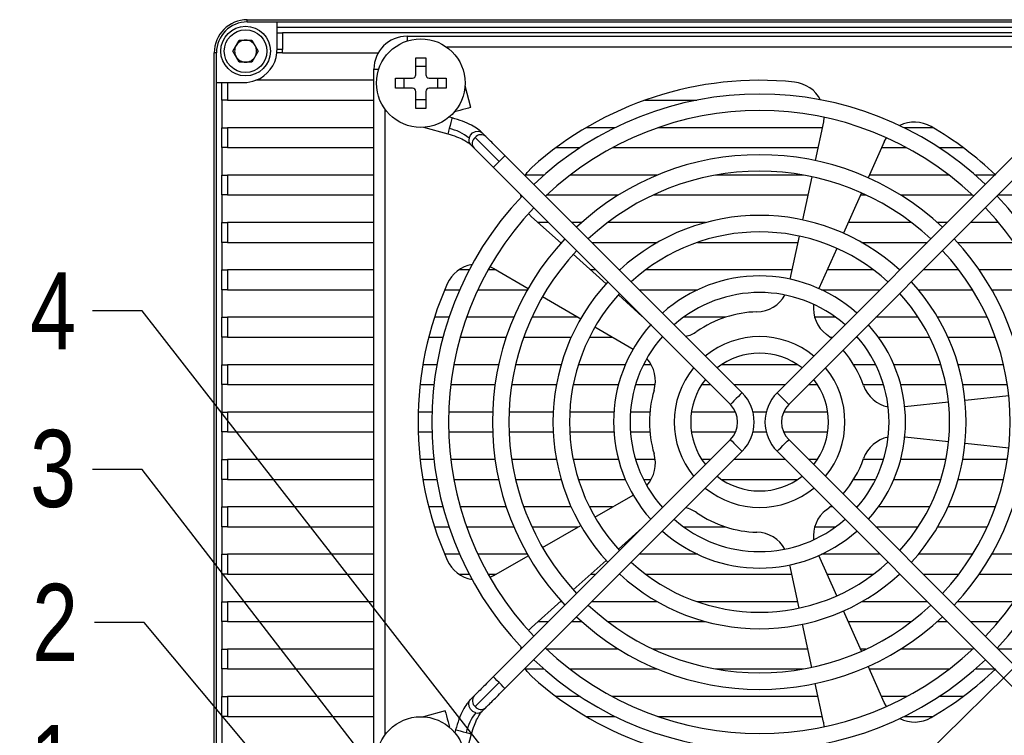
# Model space of a CAD drawing. Header units: millimetres. Extents: x 0 to 14221, y 0 to 1521.
# Tile 4 of 5: x 14087 to 14176, y 1456 to 1521. Entities that reach past the tile are written whole.
import ezdxf

# ---------------------------------------------------------------- set-up
doc = ezdxf.new("R2010")
doc.units = ezdxf.units.MM
doc.layers.add('粗实线', color=7, linetype='Continuous', lineweight=50)
doc.layers.add('细实线', color=3, linetype='Continuous', lineweight=25)
doc.styles.add('iTek', font='txt', dxfattribs={"width": 0.8, "height": 7})
doc.dimstyles.new('iTek', dxfattribs={"dimscale": 0, "dimtxt": 7, "dimasz": 4.5, "dimexe": 1, "dimexo": 1, "dimgap": 1.5, "dimtad": 1, "dimtoh": 1, "dimdsep": 46, "dimtxsty": 'iTek', "dimcen": 4, "dimclrd": 256, "dimclre": 256, "dimclrt": 256, "dimazin": 2, "dimtfac": 1, "dimtmove": 0, "dimatfit": 3, "dimfxl": 1, "dimlwd": -1, "dimlwe": -1, "dimarcsym": 0})

msp = doc.modelspace()

# ---------------------------------------------------------------- linework, layer by layer
at = {"layer": '粗实线', "lineweight": 25}
for p, q in [((14107.472, 1520.975), (14107.472, 1521.175)), ((14107.472, 1521.175), (14200.472, 1521.175)), ((14107.472, 1520.975), (14110.172, 1520.975)), ((14110.172, 1520.975), (14197.772, 1520.975)), ((14110.172, 1520.475), (14110.172, 1520.975)), ((14197.772, 1520.475), (14110.172, 1520.475)), ((14110.172, 1519.975), (14110.172, 1520.475)), ((14106.167, 1518.325), (14106.744, 1519.325)), ((14106.744, 1519.325), (14107.899, 1519.325)), ((14107.899, 1519.325), (14108.476, 1518.325)), ((14110.172, 1518.475), (14110.172, 1519.975)), ((14110.172, 1519.975), (14110.672, 1519.975)), ((14110.672, 1519.975), (14110.672, 1518.475)), ((14197.272, 1519.975), (14110.672, 1519.975)), ((14121.972, 1519.675), (14185.972, 1519.675)), ((14121.972, 1519.675), (14121.972, 1519.246)), ((14110.672, 1518.475), (14110.172, 1518.475)), ((14182.356, 1518.675), (14125.588, 1518.675)), ((14104.472, 1425.175), (14104.472, 1518.175)), ((14104.672, 1518.175), (14104.472, 1518.175)), ((14104.672, 1515.475), (14104.672, 1518.175)), ((14106.744, 1517.325), (14106.167, 1518.325)), ((14108.476, 1518.325), (14107.899, 1517.325)), ((14110.659, 1518.175), (14110.156, 1518.175)), ((14110.659, 1518.175), (14119.373, 1518.175)), ((14122.762, 1517.725), (14123.682, 1517.725)), ((14122.762, 1516.185), (14122.762, 1517.725)), ((14123.682, 1517.725), (14123.682, 1516.185)), ((14107.899, 1517.325), (14106.744, 1517.325)), ((14118.972, 1452.675), (14118.972, 1516.675)), ((14118.972, 1516.675), (14119.401, 1516.675)), ((14122.762, 1516.946), (14123.682, 1516.946)), ((14120.922, 1515.885), (14122.462, 1515.885)), ((14120.922, 1514.965), (14120.922, 1515.885)), ((14121.701, 1514.965), (14121.701, 1515.885)), ((14123.982, 1515.885), (14125.522, 1515.885)), ((14124.742, 1515.885), (14124.742, 1514.965)), ((14125.522, 1515.885), (14125.522, 1514.965)), ((14104.672, 1427.875), (14104.672, 1515.475)), ((14104.672, 1515.475), (14105.172, 1515.475)), ((14105.172, 1513.875), (14105.172, 1515.475)), ((14105.172, 1515.475), (14105.672, 1515.475)), ((14105.672, 1515.475), (14105.672, 1513.875)), ((14105.672, 1515.475), (14107.172, 1515.475)), ((14118.972, 1515.675), (14108.249, 1515.675)), ((14122.462, 1514.965), (14120.922, 1514.965)), ((14125.522, 1514.965), (14123.982, 1514.965)), ((14127.764, 1513.215), (14127.235, 1515.191)), ((14122.762, 1513.125), (14122.762, 1514.665)), ((14123.682, 1513.905), (14122.762, 1513.905)), ((14123.682, 1514.665), (14123.682, 1513.125)), ((14105.672, 1513.875), (14105.172, 1513.875)), ((14105.172, 1513.875), (14105.172, 1511.375)), ((14105.672, 1513.875), (14118.972, 1513.875)), ((14119.972, 1513.059), (14119.972, 1456.291)), ((14123.682, 1513.125), (14122.762, 1513.125)), ((14143.562, 1513.875), (14148.277, 1513.875)), ((14126.063, 1512.266), (14125.796, 1512.338)), ((14126.309, 1512.851), (14126.315, 1512.827)), ((14159.817, 1512.314), (14159.76, 1511.906)), ((14105.172, 1509.575), (14105.172, 1511.375)), ((14105.172, 1511.375), (14105.672, 1511.375)), ((14105.672, 1511.375), (14105.672, 1509.575)), ((14118.972, 1511.375), (14105.672, 1511.375)), ((14123.456, 1511.412), (14125.675, 1510.817)), ((14140.85, 1511.375), (14138.22, 1511.375)), ((14159.647, 1511.375), (14144.743, 1511.375)), ((14159.76, 1511.906), (14159.013, 1508.395)), ((14169.723, 1511.375), (14167.093, 1511.375)), ((14129.12, 1510.587), (14128.791, 1510.916)), ((14165.295, 1510.107), (14165.488, 1510.471)), ((14105.672, 1509.575), (14105.172, 1509.575)), ((14105.172, 1509.575), (14105.172, 1507.075)), ((14105.672, 1509.575), (14118.972, 1509.575)), ((14127.731, 1509.855), (14128.06, 1509.526)), ((14135.506, 1509.575), (14137.691, 1509.575)), ((14140.628, 1509.575), (14159.264, 1509.575)), ((14165.295, 1510.107), (14163.835, 1506.829)), ((14165.058, 1509.575), (14167.315, 1509.575)), ((14170.252, 1509.575), (14172.437, 1509.575)), ((14152.381, 1487.327), (14130.864, 1508.843)), ((14177.079, 1508.843), (14155.563, 1487.327)), ((14129.804, 1507.783), (14151.32, 1486.266)), ((14156.623, 1486.266), (14178.14, 1507.783)), ((14105.172, 1505.275), (14105.172, 1507.075)), ((14105.172, 1507.075), (14105.672, 1507.075)), ((14105.672, 1507.075), (14105.672, 1505.275)), ((14118.972, 1507.075), (14105.672, 1507.075)), ((14134.393, 1507.075), (14132.718, 1507.075)), ((14144.682, 1507.075), (14136.758, 1507.075)), ((14157.947, 1507.075), (14149.996, 1507.075)), ((14158.702, 1506.928), (14157.87, 1503.015)), ((14171.185, 1507.075), (14163.945, 1507.075)), ((14175.311, 1507.075), (14173.55, 1507.075)), ((14105.672, 1505.275), (14105.172, 1505.275)), ((14105.172, 1505.275), (14105.172, 1502.775)), ((14105.672, 1505.275), (14118.972, 1505.275)), ((14132.325, 1505.083), (14132.302, 1505.275)), ((14132.302, 1505.275), (14132.311, 1505.275)), ((14134.64, 1505.275), (14141.177, 1505.275)), ((14144.317, 1505.275), (14158.35, 1505.275)), ((14163.225, 1505.458), (14161.598, 1501.804)), ((14163.143, 1505.275), (14163.626, 1505.275)), ((14166.766, 1505.275), (14173.303, 1505.275)), ((14175.632, 1505.275), (14177.137, 1505.275)), ((14133.283, 1503.303), (14132.997, 1503.599)), ((14133.283, 1503.303), (14135.95, 1500.902)), ((14105.172, 1500.975), (14105.172, 1502.775)), ((14105.172, 1502.775), (14105.672, 1502.775)), ((14105.672, 1502.775), (14105.672, 1500.975)), ((14118.972, 1502.775), (14105.672, 1502.775)), ((14134.811, 1502.775), (14133.869, 1502.775)), ((14137.833, 1502.775), (14136.932, 1502.775)), ((14149.077, 1502.775), (14140.189, 1502.775)), ((14167.754, 1502.775), (14162.03, 1502.775)), ((14171.011, 1502.775), (14170.11, 1502.775)), ((14175.661, 1502.775), (14173.132, 1502.775)), ((14157.558, 1501.548), (14156.726, 1497.636)), ((14105.672, 1500.975), (14105.172, 1500.975)), ((14105.172, 1500.975), (14105.172, 1498.475)), ((14105.672, 1500.975), (14118.972, 1500.975)), ((14135.869, 1500.975), (14136.017, 1500.975)), ((14138.732, 1500.975), (14144.705, 1500.975)), ((14148.326, 1500.975), (14157.436, 1500.975)), ((14163.238, 1500.975), (14169.211, 1500.975)), ((14171.926, 1500.975), (14177.045, 1500.975)), ((14137.065, 1499.898), (14140.038, 1497.221)), ((14160.988, 1500.434), (14159.361, 1496.78)), ((14129.492, 1498.776), (14129.862, 1498.595)), ((14105.172, 1496.675), (14105.172, 1498.475)), ((14105.172, 1498.475), (14105.672, 1498.475)), ((14105.672, 1498.475), (14105.672, 1496.675)), ((14118.972, 1498.475), (14105.672, 1498.475)), ((14127.616, 1498.475), (14126.672, 1498.475)), ((14130.069, 1498.475), (14129.322, 1498.475)), ((14129.862, 1498.595), (14132.97, 1496.8)), ((14139.111, 1498.475), (14138.645, 1498.475)), ((14141.278, 1498.475), (14141.232, 1498.475)), ((14156.905, 1498.475), (14143.622, 1498.475)), ((14164.322, 1498.475), (14160.116, 1498.475)), ((14166.711, 1498.475), (14166.665, 1498.475)), ((14172.058, 1498.475), (14168.832, 1498.475)), ((14178.622, 1498.475), (14173.912, 1498.475)), ((14105.672, 1496.675), (14105.172, 1496.675)), ((14105.172, 1496.675), (14105.172, 1494.175)), ((14105.672, 1496.675), (14118.972, 1496.675)), ((14125.388, 1496.675), (14126.749, 1496.675)), ((14128.397, 1496.675), (14132.899, 1496.675)), ((14134.269, 1496.05), (14137.734, 1494.05)), ((14141.152, 1496.218), (14143.322, 1494.264)), ((14143.032, 1496.675), (14148.353, 1496.675)), ((14159.59, 1496.675), (14164.911, 1496.675)), ((14168.379, 1496.675), (14173.299, 1496.675)), ((14175.044, 1496.675), (14179.546, 1496.675)), ((14105.172, 1492.375), (14105.172, 1494.175)), ((14105.172, 1494.175), (14105.672, 1494.175)), ((14105.672, 1494.175), (14105.672, 1492.375)), ((14118.972, 1494.175), (14105.672, 1494.175)), ((14125.779, 1494.175), (14124.463, 1494.175)), ((14131.66, 1494.175), (14127.367, 1494.175)), ((14137.517, 1494.175), (14133.3, 1494.175)), ((14150.849, 1494.175), (14147.057, 1494.175)), ((14160.886, 1494.175), (14158.976, 1494.175)), ((14168.37, 1494.175), (14164.532, 1494.175)), ((14174.643, 1494.175), (14170.137, 1494.175)), ((14139.033, 1493.3), (14142.497, 1491.3)), ((14160.492, 1492.257), (14160.037, 1492.625)), ((14105.672, 1492.375), (14105.172, 1492.375)), ((14105.172, 1492.375), (14105.172, 1489.875)), ((14105.672, 1492.375), (14118.972, 1492.375)), ((14123.943, 1492.375), (14125.235, 1492.375)), ((14126.791, 1492.375), (14130.976, 1492.375)), ((14132.564, 1492.375), (14136.876, 1492.375)), ((14138.535, 1492.375), (14140.635, 1492.375)), ((14160.352, 1492.375), (14160.611, 1492.375)), ((14162.732, 1492.375), (14162.847, 1492.375)), ((14164.754, 1492.375), (14169.408, 1492.375)), ((14171.067, 1492.375), (14175.379, 1492.375)), ((14105.172, 1488.075), (14105.172, 1489.875)), ((14105.172, 1489.875), (14105.672, 1489.875)), ((14105.672, 1489.875), (14105.672, 1488.075)), ((14118.972, 1489.875), (14105.672, 1489.875)), ((14124.679, 1489.875), (14123.411, 1489.875)), ((14130.286, 1489.875), (14126.204, 1489.875)), ((14135.957, 1489.875), (14131.824, 1489.875)), ((14141.785, 1489.875), (14137.524, 1489.875)), ((14144.13, 1489.875), (14143.435, 1489.875)), ((14157.439, 1489.875), (14150.504, 1489.875)), ((14164.508, 1489.875), (14162.513, 1489.875)), ((14170.419, 1489.875), (14166.158, 1489.875)), ((14176.119, 1489.875), (14171.986, 1489.875)), ((14105.672, 1488.075), (14105.172, 1488.075)), ((14105.172, 1488.075), (14105.172, 1485.575)), ((14105.672, 1488.075), (14118.972, 1488.075)), ((14123.159, 1488.075), (14124.416, 1488.075)), ((14125.927, 1488.075), (14129.961, 1488.075)), ((14131.477, 1488.075), (14135.532, 1488.075)), ((14137.06, 1488.075), (14141.165, 1488.075)), ((14142.724, 1488.075), (14144.499, 1488.075)), ((14148.727, 1488.075), (14149.511, 1488.075)), ((14151.632, 1488.075), (14156.311, 1488.075)), ((14158.432, 1488.075), (14159.216, 1488.075)), ((14163.376, 1488.075), (14165.219, 1488.075)), ((14166.778, 1488.075), (14170.883, 1488.075)), ((14172.411, 1488.075), (14176.466, 1488.075)), ((14171.127, 1486.478), (14167.149, 1486.06)), ((14176.597, 1487.053), (14172.619, 1486.635)), ((14105.172, 1483.775), (14105.172, 1485.575)), ((14105.172, 1485.575), (14105.672, 1485.575)), ((14105.672, 1485.575), (14105.672, 1483.775)), ((14118.972, 1485.575), (14105.672, 1485.575)), ((14124.235, 1485.575), (14122.985, 1485.575)), ((14129.738, 1485.575), (14125.736, 1485.575)), ((14135.243, 1485.575), (14131.239, 1485.575)), ((14140.752, 1485.575), (14136.745, 1485.575)), ((14144.012, 1485.575), (14142.256, 1485.575)), ((14151.791, 1485.575), (14147.787, 1485.575)), ((14154.574, 1485.575), (14153.369, 1485.575)), ((14160.156, 1485.575), (14156.152, 1485.575)), ((14105.672, 1483.775), (14105.172, 1483.775)), ((14105.172, 1483.775), (14105.172, 1481.275)), ((14105.672, 1483.775), (14118.972, 1483.775)), ((14122.985, 1483.775), (14124.235, 1483.775)), ((14125.736, 1483.775), (14129.738, 1483.775)), ((14131.239, 1483.775), (14135.243, 1483.775)), ((14136.745, 1483.775), (14140.752, 1483.775)), ((14142.256, 1483.775), (14144.012, 1483.775)), ((14147.787, 1483.775), (14151.791, 1483.775)), ((14153.369, 1483.775), (14154.574, 1483.775)), ((14156.152, 1483.775), (14160.156, 1483.775)), ((14151.32, 1483.084), (14129.804, 1461.568)), ((14178.14, 1461.568), (14156.623, 1483.084)), ((14171.127, 1482.872), (14167.149, 1483.29)), ((14176.597, 1482.297), (14172.619, 1482.715)), ((14130.864, 1460.507), (14152.381, 1482.024)), ((14155.563, 1482.024), (14177.079, 1460.507)), ((14105.172, 1479.475), (14105.172, 1481.275)), ((14105.172, 1481.275), (14105.672, 1481.275)), ((14105.672, 1481.275), (14105.672, 1479.475)), ((14118.972, 1481.275), (14105.672, 1481.275)), ((14124.416, 1481.275), (14123.159, 1481.275)), ((14129.961, 1481.275), (14125.927, 1481.275)), ((14135.532, 1481.275), (14131.477, 1481.275)), ((14141.165, 1481.275), (14137.06, 1481.275)), ((14144.499, 1481.275), (14142.724, 1481.275)), ((14149.511, 1481.275), (14148.727, 1481.275)), ((14156.311, 1481.275), (14151.632, 1481.275)), ((14159.216, 1481.275), (14158.432, 1481.275)), ((14165.219, 1481.275), (14163.376, 1481.275)), ((14170.883, 1481.275), (14166.778, 1481.275)), ((14176.466, 1481.275), (14172.411, 1481.275)), ((14105.672, 1479.475), (14105.172, 1479.475)), ((14105.172, 1479.475), (14105.172, 1476.975)), ((14105.672, 1479.475), (14118.972, 1479.475)), ((14123.411, 1479.475), (14124.679, 1479.475)), ((14126.204, 1479.475), (14130.286, 1479.475)), ((14131.824, 1479.475), (14135.957, 1479.475)), ((14137.524, 1479.475), (14141.785, 1479.475)), ((14143.435, 1479.475), (14144.13, 1479.475)), ((14150.504, 1479.475), (14157.439, 1479.475)), ((14162.513, 1479.475), (14164.508, 1479.475)), ((14166.158, 1479.475), (14170.419, 1479.475)), ((14171.986, 1479.475), (14176.119, 1479.475)), ((14139.033, 1476.05), (14142.497, 1478.05)), ((14105.172, 1475.175), (14105.172, 1476.975)), ((14105.172, 1476.975), (14105.672, 1476.975)), ((14105.672, 1476.975), (14105.672, 1475.175)), ((14118.972, 1476.975), (14105.672, 1476.975)), ((14125.235, 1476.975), (14123.943, 1476.975)), ((14130.976, 1476.975), (14126.791, 1476.975)), ((14136.876, 1476.975), (14132.564, 1476.975)), ((14140.635, 1476.975), (14138.535, 1476.975)), ((14160.037, 1476.725), (14160.492, 1477.094)), ((14160.611, 1476.975), (14160.352, 1476.975)), ((14162.847, 1476.975), (14162.732, 1476.975)), ((14169.408, 1476.975), (14164.754, 1476.975)), ((14175.379, 1476.975), (14171.067, 1476.975)), ((14105.672, 1475.175), (14105.172, 1475.175)), ((14105.172, 1475.175), (14105.172, 1472.675)), ((14105.672, 1475.175), (14118.972, 1475.175)), ((14124.463, 1475.175), (14125.779, 1475.175)), ((14127.367, 1475.175), (14131.66, 1475.175)), ((14133.3, 1475.175), (14137.517, 1475.175)), ((14134.269, 1473.3), (14137.734, 1475.3)), ((14141.152, 1473.133), (14143.322, 1475.086)), ((14147.057, 1475.175), (14150.849, 1475.175)), ((14158.976, 1475.175), (14160.886, 1475.175)), ((14164.532, 1475.175), (14168.37, 1475.175)), ((14170.137, 1475.175), (14174.643, 1475.175)), ((14105.172, 1470.875), (14105.172, 1472.675)), ((14105.172, 1472.675), (14105.672, 1472.675)), ((14105.672, 1472.675), (14105.672, 1470.875)), ((14118.972, 1472.675), (14105.672, 1472.675)), ((14126.749, 1472.675), (14125.388, 1472.675)), ((14132.899, 1472.675), (14128.397, 1472.675)), ((14129.862, 1470.756), (14132.97, 1472.55)), ((14137.065, 1469.452), (14140.038, 1472.129)), ((14148.353, 1472.675), (14143.032, 1472.675)), ((14160.988, 1468.917), (14159.361, 1472.571)), ((14164.911, 1472.675), (14159.59, 1472.675)), ((14173.299, 1472.675), (14168.379, 1472.675)), ((14179.546, 1472.675), (14175.044, 1472.675)), ((14157.558, 1467.802), (14156.726, 1471.715)), ((14105.672, 1470.875), (14105.172, 1470.875)), ((14105.172, 1470.875), (14105.172, 1468.375)), ((14105.672, 1470.875), (14118.972, 1470.875)), ((14126.672, 1470.875), (14127.616, 1470.875)), ((14129.322, 1470.875), (14130.069, 1470.875)), ((14129.862, 1470.756), (14129.492, 1470.575)), ((14138.645, 1470.875), (14139.111, 1470.875)), ((14141.232, 1470.875), (14141.278, 1470.875)), ((14143.622, 1470.875), (14156.905, 1470.875)), ((14160.116, 1470.875), (14164.322, 1470.875)), ((14166.665, 1470.875), (14166.711, 1470.875)), ((14168.832, 1470.875), (14172.058, 1470.875)), ((14173.912, 1470.875), (14178.622, 1470.875)), ((14105.172, 1466.575), (14105.172, 1468.375)), ((14105.172, 1468.375), (14105.672, 1468.375)), ((14105.672, 1468.375), (14105.672, 1466.575)), ((14118.972, 1468.375), (14105.672, 1468.375)), ((14133.283, 1466.047), (14135.95, 1468.449)), ((14136.017, 1468.375), (14135.869, 1468.375)), ((14144.705, 1468.375), (14138.732, 1468.375)), ((14157.436, 1468.375), (14148.326, 1468.375)), ((14169.211, 1468.375), (14163.238, 1468.375)), ((14177.045, 1468.375), (14171.926, 1468.375)), ((14163.225, 1463.892), (14161.598, 1467.546)), ((14105.672, 1466.575), (14105.172, 1466.575)), ((14105.172, 1466.575), (14105.172, 1464.075)), ((14105.672, 1466.575), (14118.972, 1466.575)), ((14133.869, 1466.575), (14134.811, 1466.575)), ((14136.932, 1466.575), (14137.833, 1466.575)), ((14140.189, 1466.575), (14149.077, 1466.575)), ((14162.03, 1466.575), (14167.754, 1466.575)), ((14170.11, 1466.575), (14171.011, 1466.575)), ((14173.132, 1466.575), (14175.661, 1466.575)), ((14132.997, 1465.751), (14133.283, 1466.047)), ((14158.702, 1462.422), (14157.87, 1466.335)), ((14105.172, 1462.275), (14105.172, 1464.075)), ((14105.172, 1464.075), (14105.672, 1464.075)), ((14105.672, 1464.075), (14105.672, 1462.275)), ((14118.972, 1464.075), (14105.672, 1464.075)), ((14132.302, 1464.075), (14132.325, 1464.268)), ((14132.311, 1464.075), (14132.302, 1464.075)), ((14141.177, 1464.075), (14134.64, 1464.075)), ((14158.35, 1464.075), (14144.317, 1464.075)), ((14163.626, 1464.075), (14163.143, 1464.075)), ((14173.303, 1464.075), (14166.766, 1464.075)), ((14177.137, 1464.075), (14175.632, 1464.075)), ((14105.672, 1462.275), (14105.172, 1462.275)), ((14105.172, 1462.275), (14105.172, 1459.775)), ((14105.672, 1462.275), (14118.972, 1462.275)), ((14132.718, 1462.275), (14134.393, 1462.275)), ((14136.758, 1462.275), (14144.682, 1462.275)), ((14149.996, 1462.275), (14157.947, 1462.275)), ((14165.295, 1459.243), (14163.835, 1462.522)), ((14163.945, 1462.275), (14171.185, 1462.275)), ((14173.55, 1462.275), (14175.311, 1462.275)), ((14159.76, 1457.445), (14159.013, 1460.955)), ((14105.172, 1457.975), (14105.172, 1459.775)), ((14105.172, 1459.775), (14105.672, 1459.775)), ((14105.672, 1459.775), (14105.672, 1457.975)), ((14118.972, 1459.775), (14105.672, 1459.775)), ((14128.06, 1459.824), (14127.731, 1459.495)), ((14137.691, 1459.775), (14135.506, 1459.775)), ((14159.264, 1459.775), (14140.628, 1459.775)), ((14167.315, 1459.775), (14165.058, 1459.775)), ((14172.437, 1459.775), (14170.252, 1459.775)), ((14128.791, 1458.434), (14129.12, 1458.763)), ((14165.488, 1458.879), (14165.295, 1459.243)), ((14105.672, 1457.975), (14105.172, 1457.975)), ((14105.172, 1457.975), (14105.172, 1455.475)), ((14105.672, 1457.975), (14118.972, 1457.975)), ((14125.431, 1458.468), (14123.456, 1457.938)), ((14138.22, 1457.975), (14140.85, 1457.975)), ((14144.743, 1457.975), (14159.647, 1457.975)), ((14167.093, 1457.975), (14169.723, 1457.975)), ((14125.796, 1457.013), (14125.82, 1457.019)), ((14126.38, 1456.767), (14126.309, 1456.5)), ((14159.76, 1457.445), (14159.817, 1457.037)), ((14127.235, 1454.159), (14127.829, 1456.379))]:
    msp.add_line(p, q, dxfattribs=at)
at = {"layer": '粗实线', "lineweight": 25, "flags": 128}
for points in [[(14127.764, 1513.215), (14127.709, 1513.201), (14127.552, 1513.159), (14127.317, 1513.096), (14127.04, 1513.021), (14126.762, 1512.947), (14126.527, 1512.884), (14126.37, 1512.842), (14126.315, 1512.827), (14126.315, 1512.827)], [(14126.063, 1512.266), (14126.052, 1512.226), (14126.014, 1512.083), (14125.954, 1511.858), (14125.881, 1511.585), (14125.805, 1511.305)], [(14125.805, 1511.305), (14125.74, 1511.061), (14125.694, 1510.89), (14125.675, 1510.819), (14125.675, 1510.817)], [(14127.6, 1510.438), (14127.72, 1510.696), (14127.923, 1510.906), (14128.177, 1511.038), (14128.445, 1511.07), (14128.684, 1510.998), (14128.791, 1510.916)], [(14130.334, 1508.313), (14130.015, 1508.632), (14129.7, 1508.946), (14129.395, 1509.252), (14129.104, 1509.543), (14128.83, 1509.817), (14128.578, 1510.069), (14128.352, 1510.295), (14128.154, 1510.493)], [(14130.334, 1508.313), (14130.537, 1508.516), (14130.709, 1508.688), (14130.824, 1508.803), (14130.864, 1508.843), (14130.864, 1508.843)], [(14129.804, 1507.783), (14129.844, 1507.823), (14129.959, 1507.938), (14130.131, 1508.11), (14130.334, 1508.313)], [(14132.686, 1507.021), (14132.868, 1507.301), (14133.289, 1507.767)], [(14152.381, 1487.327), (14152.34, 1487.286), (14152.225, 1487.172), (14152.053, 1486.999), (14151.85, 1486.797), (14151.647, 1486.594), (14151.475, 1486.422), (14151.36, 1486.307), (14151.32, 1486.266)], [(14156.623, 1486.266), (14156.583, 1486.307), (14156.468, 1486.422), (14156.296, 1486.594), (14156.093, 1486.797), (14155.89, 1486.999), (14155.718, 1487.172), (14155.603, 1487.286), (14155.563, 1487.327)], [(14151.32, 1483.084), (14151.36, 1483.044), (14151.475, 1482.929), (14151.647, 1482.757), (14151.85, 1482.554), (14152.053, 1482.351), (14152.225, 1482.179), (14152.34, 1482.064), (14152.381, 1482.024)], [(14155.563, 1482.024), (14155.603, 1482.064), (14155.718, 1482.179), (14155.89, 1482.351), (14156.093, 1482.554), (14156.296, 1482.757), (14156.468, 1482.929), (14156.583, 1483.044), (14156.623, 1483.084)], [(14133.289, 1461.583), (14132.868, 1462.049), (14132.686, 1462.329)], [(14130.334, 1461.038), (14130.131, 1461.24), (14129.959, 1461.413), (14129.844, 1461.528), (14129.804, 1461.568)], [(14130.334, 1461.038), (14130.015, 1460.718), (14129.7, 1460.404), (14129.395, 1460.099), (14129.104, 1459.807), (14128.83, 1459.534), (14128.578, 1459.282), (14128.352, 1459.055), (14128.154, 1458.858)], [(14130.864, 1460.507), (14130.824, 1460.548), (14130.709, 1460.663), (14130.537, 1460.835), (14130.334, 1461.038)], [(14128.209, 1458.303), (14127.951, 1458.424), (14127.74, 1458.627), (14127.609, 1458.881), (14127.577, 1459.148), (14127.649, 1459.387), (14127.731, 1459.495)], [(14125.431, 1458.468), (14125.446, 1458.413), (14125.488, 1458.256), (14125.551, 1458.021), (14125.625, 1457.743), (14125.7, 1457.466), (14125.763, 1457.231), (14125.805, 1457.074), (14125.82, 1457.019), (14125.82, 1457.019)], [(14126.38, 1456.767), (14126.42, 1456.756), (14126.563, 1456.718), (14126.789, 1456.657), (14127.062, 1456.584), (14127.342, 1456.509)], [(14127.342, 1456.509), (14127.586, 1456.444), (14127.757, 1456.398), (14127.828, 1456.379), (14127.829, 1456.379)]]:
    msp.add_lwpolyline(points, dxfattribs=at)
at = {"layer": '粗实线', "lineweight": 25}
for centre, radius in [((14107.322, 1518.325), 2.25), ((14107.322, 1518.325), 1.938), ((14123.222, 1515.425), 4.02), ((14123.222, 1453.925), 4.02)]:
    msp.add_circle(centre, radius, dxfattribs=at)
for centre, radius, start, end in [((14107.472, 1518.175), 3, 90, 180), ((14107.472, 1518.175), 2.8, 90, 180), ((14107.322, 1518.325), 1, 90, 150), ((14107.322, 1518.325), 1, 30, 90), ((14121.972, 1516.675), 3, 90, 180), ((14107.322, 1518.325), 1, 150, 210), ((14107.322, 1518.325), 1, 330, 30), ((14107.172, 1518.475), 3, 354.26083, 0), ((14107.172, 1518.475), 3.5, 355.0829, 0), ((14107.322, 1518.325), 1, 210, 270), ((14107.322, 1518.325), 1, 270, 330), ((14107.172, 1518.475), 3, 291.03947, 354.26083), ((14122.462, 1516.185), 0.3, 270, 0), ((14123.982, 1516.185), 0.3, 180, 270), ((14107.172, 1518.475), 3, 270, 291.03947), ((14122.462, 1514.665), 0.3, 0, 90), ((14123.982, 1514.665), 0.3, 90, 180), ((14153.972, 1484.675), 31, 84.15064, 131.84936), ((14156.825, 1512.529), 3, 26.65364, 84.15064), ((14153.972, 1484.675), 29.75, 46.44458, 133.55542), ((14153.972, 1484.675), 28.25, 46.52131, 133.47869), ((14124.878, 1507.096), 4.31, 50.83734, 77.57066), ((14168.035, 1508.887), 3, 59.84936, 116.62006), ((14153.972, 1484.675), 31, 46.26796, 59.84936), ((14128.155, 1510.257), 0.585, 162.00012, 223.40061), ((14128.566, 1509.965), 0.67, 127.95583, 220.90566), ((14128.684, 1510.063), 0.682, 49.84584, 140.92028), ((14153.972, 1484.675), 24.25, 46.77232, 133.22768), ((14153.972, 1484.675), 22.75, 46.88921, 133.11079), ((14153.972, 1484.675), 29.75, 136.44458, 223.55542), ((14153.972, 1484.675), 29.75, 316.44458, 43.55542), ((14153.972, 1484.675), 28.25, 136.52131, 223.47869), ((14153.972, 1484.675), 28.25, 316.52131, 43.47869), ((14153.972, 1484.675), 18.75, 47.39178, 132.60822), ((14153.972, 1484.675), 17.25, 47.49191, 132.50809), ((14153.972, 1484.675), 24.25, 136.77232, 223.22768), ((14153.972, 1484.675), 24.25, 316.77232, 43.22768), ((14153.972, 1484.675), 22.75, 136.88921, 223.11079), ((14153.972, 1484.675), 22.75, 316.88921, 43.11079), ((14128.362, 1495.997), 3, 99.37994, 156.15064), ((14153.972, 1484.675), 13.25, 48.24489, 131.75511), ((14153.972, 1484.675), 31, 156.15064, 203.84936), ((14153.972, 1484.675), 18.75, 137.29244, 222.70756), ((14153.972, 1484.675), 18.75, 317.29244, 42.70756), ((14153.972, 1484.675), 17.25, 137.49191, 222.50809), ((14153.972, 1484.675), 11.75, 48.65967, 131.34033), ((14153.667, 1497.672), 3, 271.34236, 330.54394), ((14153.972, 1484.675), 17.25, 317.49191, 42.50809), ((14161.857, 1495.011), 3, 173.45606, 232.65764), ((14153.972, 1484.675), 10, 91.34236, 124.65764), ((14153.972, 1484.675), 13.25, 138, 221.75511), ((14153.972, 1484.675), 13.25, 318.24489, 41.75511), ((14146.579, 1495.369), 3, 283.13216, 304.65764), ((14153.972, 1484.675), 11.75, 138.65967, 221.34033), ((14153.972, 1484.675), 7.75, 50.55344, 129.44656), ((14153.972, 1484.675), 11.75, 318.65967, 41.34033), ((14153.972, 1484.675), 6.25, 51.8921, 128.1079), ((14153.972, 1484.675), 10, 19.34236, 40.69878), ((14141.517, 1488.402), 3, 343.34236, 42.54394), ((14153.972, 1484.675), 7.75, 140.55344, 219.44656), ((14153.972, 1484.675), 7.75, 320.55344, 39.44656), ((14153.972, 1484.675), 6.25, 141.8921, 218.1079), ((14153.972, 1484.675), 6.25, 321.8921, 38.1079), ((14166.238, 1488.981), 3, 199.34236, 258.54394), ((14153.972, 1484.675), 10, 163.34236, 196.65764), ((14149.729, 1484.675), 3.75, 315, 45), ((14158.214, 1484.675), 3.75, 135, 225), ((14149.729, 1484.675), 2.25, 315, 45), ((14158.214, 1484.675), 2.25, 135, 225), ((14166.238, 1480.369), 3, 101.45606, 160.65764), ((14141.517, 1480.949), 3, 317.45606, 16.65764), ((14153.972, 1484.675), 10, 319.30122, 340.65764), ((14153.972, 1484.675), 6.25, 231.8921, 308.1079), ((14153.972, 1484.675), 7.75, 230.55344, 309.44656), ((14146.579, 1473.982), 3, 55.34236, 76.86784), ((14153.972, 1484.675), 10, 235.34236, 268.65764), ((14161.857, 1474.34), 3, 127.34236, 186.54394), ((14153.972, 1484.675), 11.75, 228.65967, 311.34033), ((14153.972, 1484.675), 13.25, 228.24489, 311.75511), ((14153.667, 1471.679), 3, 29.45606, 88.65764), ((14128.362, 1473.354), 3, 203.84936, 260.62006), ((14153.972, 1484.675), 17.25, 227.49191, 312.50809), ((14153.972, 1484.675), 18.75, 227.39178, 312.60822), ((14153.972, 1484.675), 22.75, 226.88921, 313.11079), ((14153.972, 1484.675), 24.25, 226.77232, 313.22768), ((14153.972, 1484.675), 28.25, 226.52131, 313.47869), ((14153.972, 1484.675), 29.75, 226.44458, 313.55542), ((14153.972, 1484.675), 31, 300.15064, 313.73204), ((14153.972, 1484.675), 31, 228.15064, 275.84936), ((14128.584, 1459.387), 0.682, 139.8433, 230.92261), ((14128.682, 1459.271), 0.671, 218.05981, 310.8016), ((14131.551, 1455.582), 4.31, 140.83734, 167.57068), ((14128.39, 1458.859), 0.585, 251.99992, 313.40089), ((14168.035, 1460.463), 3, 243.37994, 300.15064)]:
    msp.add_arc(centre, radius, start, end, dxfattribs=at)
for points, knots in [([(14128.79, 1510.917), (14128.668, 1511.027), (14128.403, 1511.264), (14127.805, 1511.619), (14127.012, 1511.982), (14126.386, 1512.169), (14126.063, 1512.266)], [0, 0, 0, 0, 0.204194, 0.443721, 0.712918, 1, 1, 1, 1]), ([(14125.675, 1510.817), (14125.945, 1510.737), (14126.461, 1510.582), (14127.082, 1510.302), (14127.51, 1510.05), (14127.663, 1509.915), (14127.732, 1509.854)], [0, 0, 0, 0, 0.298299, 0.570965, 0.806252, 1, 1, 1, 1]), ([(14130.864, 1508.843), (14130.696, 1509.011), (14130.355, 1509.353), (14129.871, 1509.836), (14129.439, 1510.268), (14129.226, 1510.482), (14129.12, 1510.587)], [0, 0, 0, 0, 0.246327, 0.5, 0.753673, 1, 1, 1, 1]), ([(14128.06, 1509.526), (14128.165, 1509.421), (14128.379, 1509.207), (14128.811, 1508.775), (14129.294, 1508.292), (14129.635, 1507.951), (14129.804, 1507.783)], [0, 0, 0, 0, 0.246327, 0.5, 0.753673, 1, 1, 1, 1]), ([(14129.804, 1461.568), (14129.635, 1461.4), (14129.294, 1461.058), (14128.811, 1460.575), (14128.379, 1460.143), (14128.165, 1459.929), (14128.06, 1459.824)], [0, 0, 0, 0, 0.246327, 0.5, 0.753673, 1, 1, 1, 1]), ([(14129.12, 1458.763), (14129.226, 1458.869), (14129.439, 1459.082), (14129.871, 1459.514), (14130.355, 1459.998), (14130.696, 1460.339), (14130.864, 1460.507)], [0, 0, 0, 0, 0.246327, 0.5, 0.753673, 1, 1, 1, 1]), ([(14127.73, 1459.494), (14127.62, 1459.372), (14127.383, 1459.106), (14127.028, 1458.509), (14126.665, 1457.715), (14126.477, 1457.09), (14126.38, 1456.767)], [0, 0, 0, 0, 0.2041942, 0.4437213, 0.7129172, 1, 1, 1, 1]), ([(14127.829, 1456.379), (14127.91, 1456.648), (14128.065, 1457.165), (14128.344, 1457.785), (14128.596, 1458.214), (14128.732, 1458.367), (14128.793, 1458.436)], [0, 0, 0, 0, 0.298299, 0.570965, 0.806251, 1, 1, 1, 1])]:
    msp.add_open_spline(points, degree=3, knots=knots, dxfattribs=at)

# ---------------------------------------------------------------- texts
at = {"layer": '细实线', "char_height": 7, "attachment_point": 9, "style": 'iTek'}
for s, insert in [('4', (14091.926, 1491.266)), ('3', (14091.926, 1476.862)), ('2', (14092.117, 1462.998)), ('1', (14091.926, 1450.198))]:
    msp.add_mtext(s, dxfattribs=dict(at, insert=insert))

# ---------------------------------------------------------------- leaders
at = {"layer": '细实线', "annotation_type": 0, "has_hookline": 1}
for points, hookline_direction, text_width in [([(14141.972, 1438.289), (14097.926, 1494.766), (14093.426, 1494.766)], 1, 3.852), ([(14152.469, 1438.17), (14209.932, 1494.766), (14214.432, 1494.766)], 0, 3.744), ([(14132.363, 1435.829), (14097.926, 1480.362), (14093.426, 1480.362)], 1, 3.836), ([(14163.022, 1434.925), (14209.932, 1480.007), (14214.432, 1480.007)], 0, 3.728), ([(14124.435, 1434.998), (14098.117, 1466.498), (14093.617, 1466.498)], 1, 3.821), ([(14174.231, 1436.289), (14210.158, 1464.989), (14214.658, 1464.989)], 0, 3.635)]:
    msp.add_leader(points, dimstyle='iTek', override={"dimscale": 1, "dimtad": 0}, dxfattribs=dict(at, hookline_direction=hookline_direction, text_width=text_width))

doc.saveas('drawing.dxf')
